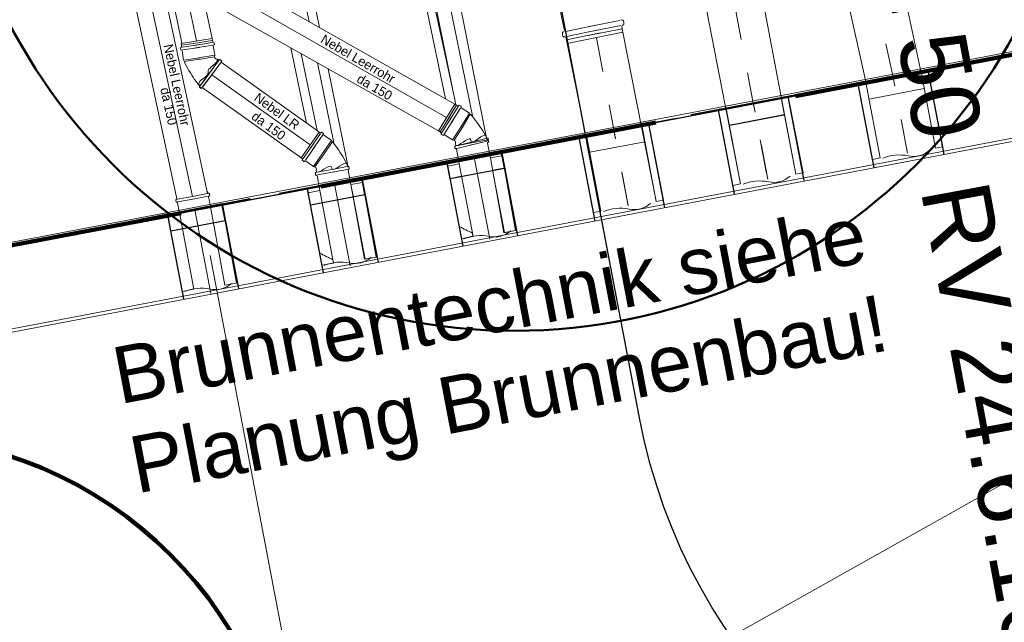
# Model space of a CAD drawing. Extents: x 3503739 to 3504470, y 5375172 to 5375561.
# Tile 88 of 142: x 3504134.94 to 3504138.4, y 5375422.3 to 5375424.42. Entities that reach past the tile are written whole.
import ezdxf

# ---------------------------------------------------------------- set-up
doc = ezdxf.new("R2010")
doc.units = 0
doc.header["$MEASUREMENT"] = 0
doc.linetypes.add('2', pattern=[3.4, 1.2, -0.5, 1.2, -0.5])
doc.linetypes.add('415', pattern=[0.24, 0.12, -0.12])
for name, color, linetype in [('68_BT_ZAUN', 7, 'Continuous'), ('_4WP_ALLGEMEIN', 7, 'Continuous'), ('_4WP_LICHT-KSR', 7, 'Continuous'), ('_4WP_STADT_BEW_S', 7, 'Continuous'), ('_4WP_STADT_FTT1', 7, 'Continuous'), ('BHM_2022-12-01BR', 7, 'Continuous'), ('BHM_BAUM_NEU', 7, 'Continuous'), ('HCZ_20-10-19UG', 7, 'Continuous'), ('KMB_AUFBETON', 7, 'Continuous'), ('KMP_TIEF20-05-25', 7, 'Continuous')]:
    doc.layers.add(name, color=color, linetype=linetype)
doc.styles.add('178', font='ARIAL.TTF', dxfattribs={"height": 0.24})
doc.styles.add('184', font='ARIAL.TTF', dxfattribs={"height": 0.2})
doc.styles.add('51', font='TXT', dxfattribs={"height": 0.032745})

# ---------------------------------------------------------------- blocks, each defined once
blk = doc.blocks.new('_X0')
at = {"color": 250, "linetype": 'Continuous', "lineweight": 9}
blk.add_line((-0.040767, -0.007777), (-0.040767, -0.007777), dxfattribs=at)
blk = doc.blocks.new('_X1')
at = {"color": 250, "linetype": 'Continuous', "lineweight": 9}
blk.add_line((-0.040746, -0.00777), (-0.040746, -0.00777), dxfattribs=at)
blk = doc.blocks.new('_X2')
at = {"color": 250, "linetype": 'Continuous', "lineweight": 9}
blk.add_line((-0.040675, -0.007755), (-0.040675, -0.007755), dxfattribs=at)
blk = doc.blocks.new('_X3')
at = {"color": 250, "linetype": 'Continuous', "lineweight": 9}
blk.add_line((-0.040767, -0.007776), (-0.040767, -0.007776), dxfattribs=at)
blk = doc.blocks.new('_X4')
at = {"color": 250, "linetype": 'Continuous', "lineweight": 9}
blk.add_line((-0.040767, -0.007774), (-0.040767, -0.007774), dxfattribs=at)
blk = doc.blocks.new('_X5')
at = {"color": 250, "linetype": 'Continuous', "lineweight": 9}
blk.add_line((-0.040736, -0.007767), (-0.040736, -0.007767), dxfattribs=at)
blk = doc.blocks.new('_X6')
at = {"color": 250, "linetype": 'Continuous', "lineweight": 9}
blk.add_line((0, 0), (0, 0), dxfattribs=at)
blk = doc.blocks.new('_X7')
at = {"color": 250, "linetype": 'Continuous', "lineweight": 9}
blk.add_line((-0.040766, -0.007777), (-0.040766, -0.007777), dxfattribs=at)
blk = doc.blocks.new('_X8')
at = {"color": 250, "linetype": 'Continuous', "lineweight": 9}
blk.add_line((-0.040746, -0.00777), (-0.040746, -0.00777), dxfattribs=at)
blk = doc.blocks.new('_X9')
at = {"color": 250, "linetype": 'Continuous', "lineweight": 9}
blk.add_line((-0.040675, -0.007756), (-0.040675, -0.007756), dxfattribs=at)
blk = doc.blocks.new('_X10')
at = {"color": 250, "linetype": 'Continuous', "lineweight": 9}
blk.add_line((-0.040767, -0.007777), (-0.040767, -0.007777), dxfattribs=at)
blk = doc.blocks.new('_X11')
at = {"color": 250, "linetype": 'Continuous', "lineweight": 9}
blk.add_line((-0.040767, -0.007774), (-0.040767, -0.007774), dxfattribs=at)
blk = doc.blocks.new('_X12')
at = {"color": 250, "linetype": 'Continuous', "lineweight": 9}
blk.add_line((-0.040736, -0.007767), (-0.040736, -0.007767), dxfattribs=at)
blk = doc.blocks.new('_X13')
at = {"color": 250, "linetype": 'Continuous', "lineweight": 9}
blk.add_line((0, 0), (0, 0), dxfattribs=at)

msp = doc.modelspace()

# ---------------------------------------------------------------- linework, layer by layer
at = {"layer": '68_BT_ZAUN', "color": 7, "linetype": 'Continuous', "lineweight": 13}
msp.add_polyline3d([(3504162.8668, 5375436.5347, 321.7413), (3504132.1364, 5375419.2668, 321.0921), (3504128.2158, 5375416.8089, 321.0847), (3504114.5634, 5375410.3373, 321.2303), (3504100.661, 5375404.1861, 321.2019), (3504089.1078, 5375399.3784, 321.2527), (3504084.4499, 5375397.5376, 321.2536), (3504071.6232, 5375392.6139, 321.2474), (3504062.947, 5375389.4446, 321.3471), (3504050.6092, 5375385.0976, 321.4012), (3504036.9189, 5375380.4816, 321.4022), (3504022.5535, 5375375.7526, 321.3764)], dxfattribs=at)
msp.add_polyline3d([(3504162.8668, 5375436.5347, 321.7413), (3504132.1364, 5375419.2668, 321.0921), (3504128.2158, 5375416.8089, 321.0847), (3504114.5634, 5375410.3373, 321.2303), (3504100.661, 5375404.1861, 321.2019), (3504089.1078, 5375399.3784, 321.2527), (3504084.4499, 5375397.5376, 321.2536), (3504071.6232, 5375392.6139, 321.2474), (3504062.947, 5375389.4446, 321.3471), (3504050.6092, 5375385.0976, 321.4012), (3504036.9189, 5375380.4816, 321.4022), (3504022.5535, 5375375.7526, 321.3764)], dxfattribs=at)
at = {"layer": '_4WP_LICHT-KSR', "color": 6, "linetype": 'Continuous', "lineweight": 200}
msp.add_circle((3504134.4648, 5375421.5323), 1.4199, dxfattribs=at)
at = {"layer": '_4WP_STADT_BEW_S', "color": 142, "linetype": 'Continuous', "lineweight": 30}
msp.add_lwpolyline([(3504139.6634, 5375421.2974), (3504138.8356, 5375421.4014, -0.325168), (3504137.1203, 5375423.0116), (3504136.8203, 5375424.5866)], format="xyb", dxfattribs=at)
at = {"layer": 'BHM_2022-12-01BR', "color": 150, "linetype": 'Continuous', "lineweight": 9}
for p, q in [((3504135.5095, 5375424.3365, 0.0031), (3504135.0797, 5375426.3809, 0.1123)), ((3504135.1342, 5375426.3891, 0.112), (3504135.5612, 5375424.3433, 0.0027)), ((3504135.1891, 5375426.3975, 0.112), (3504135.6156, 5375424.3516, 0.0027)), ((3504135.4911, 5375423.7931), (3504134.9404, 5375426.355, 0.112)), ((3504134.9947, 5375426.364, 0.1121), (3504135.5468, 5375423.7963)), ((3504135.0489, 5375426.373, 0.1121), (3504135.5998, 5375423.8064)), ((3504136.4699, 5375424.1205), (3504135.7328, 5375424.539, 0.0328)), ((3504136.4408, 5375424.0738), (3504135.6999, 5375424.4965)), ((3504135.6628, 5375424.4478, 0.0324), (3504136.4117, 5375424.027)), ((3504135.6156, 5375424.3516, 0.0027), (3504135.5068, 5375424.3349, 0.0027)), ((3504135.5078, 5375424.328, 0.0029), (3504135.5068, 5375424.3349, 0.0027)), ((3504135.6166, 5375424.3379, 0.003), (3504135.5537, 5375424.3279, 0.003)), ((3504135.6167, 5375424.3447, 0.0029), (3504135.6156, 5375424.3516, 0.0027)), ((3504135.51, 5375424.3215, 0.003), (3504135.573, 5375424.3309, 0.003)), ((3504135.5153, 5375424.276, 0.003), (3504135.5102, 5375424.3097, 0.003)), ((3504135.5717, 5375424.3208, 0.0028), (3504135.5114, 5375424.3119, 0.003)), ((3504135.5579, 5375424.3187, 0.0028), (3504135.6181, 5375424.3282, 0.003)), ((3504135.5153, 5375424.276, 0.003), (3504135.5724, 5375424.2845, 0.0028)), ((3504135.5732, 5375424.2791, 0.0028), (3504135.5174, 5375424.2714, 0.003)), ((3504135.6252, 5375424.2929, 0.003), (3504135.5681, 5375424.2839, 0.0028)), ((3504135.569, 5375424.2785, 0.0028), (3504135.6245, 5375424.2879, 0.003)), ((3504135.6103, 5375424.2181, 0.0028), (3504135.6467, 5375424.267, 0.003)), ((3504135.6109, 5375424.2194, 0.0024), (3504135.6473, 5375424.2684, 0.0026)), ((3504135.6289, 5375424.2806, 0.003), (3504135.6337, 5375424.2789, 0.003)), ((3504135.9864, 5375424.0267), (3504135.6483, 5375424.2683, 0.003)), ((3504135.6187, 5375424.2292, 0.0028), (3504135.5819, 5375424.1806, 0.003)), ((3504135.6193, 5375424.2306, 0.0024), (3504135.5825, 5375424.182, 0.0026)), ((3504135.961, 5375423.9773), (3504135.6145, 5375424.2237, 0.0028)), ((3504135.5805, 5375424.1793, 0.0026), (3504135.9239, 5375423.936)), ((3504136.4117, 5375424.027), (3504136.4699, 5375424.1205)), ((3504136.481, 5375424.1123), (3504136.4476, 5375424.058)), ((3504136.4573, 5375424.0553), (3504136.4892, 5375424.1072)), ((3504136.4758, 5375424.1169), (3504136.4699, 5375424.1205)), ((3504136.5207, 5375424.0895), (3504136.4917, 5375424.1074)), ((3504136.424, 5375424.0207), (3504136.4579, 5375424.0746)), ((3504136.4647, 5375424.0671), (3504136.4323, 5375424.0155)), ((3504136.5207, 5375424.0895), (3504136.4904, 5375424.0404)), ((3504136.4951, 5375424.0375), (3504136.5241, 5375424.0858)), ((3504135.9921, 5375424.0227), (3504135.9864, 5375424.0267)), ((3504136.4176, 5375424.0233), (3504136.4117, 5375424.027)), ((3504136.462, 5375423.9951), (3504136.4927, 5375424.044)), ((3504136.4973, 5375424.0411), (3504136.4669, 5375423.9938)), ((3504135.997, 5375424.0179), (3504135.9612, 5375423.9653)), ((3504135.9707, 5375423.9621), (3504136.0051, 5375424.0124)), ((3504136.0357, 5375423.9934), (3504136.0031, 5375423.9457)), ((3504136.0357, 5375423.9934), (3504136.0075, 5375424.0126)), ((3504136.0076, 5375423.9426), (3504136.0389, 5375423.9894)), ((3504136.4718, 5375423.9869), (3504136.4715, 5375423.9818)), ((3504136.5822, 5375423.9907), (3504136.4768, 5375423.9652)), ((3504136.523, 5375423.976), (3504136.5822, 5375423.9907)), ((3504135.9359, 5375423.9291), (3504135.9722, 5375423.9814)), ((3504135.9787, 5375423.9736), (3504135.9439, 5375423.9236)), ((3504136.4818, 5375423.9295), (3504136.4757, 5375423.963)), ((3504136.5911, 5375423.9499), (3504136.5847, 5375423.9834)), ((3504135.9296, 5375423.932), (3504135.9239, 5375423.936)), ((3504135.9726, 5375423.9018), (3504136.0056, 5375423.9492)), ((3504136.01, 5375423.9461), (3504135.9774, 5375423.9002)), ((3504136.0463, 5375423.8826), (3504135.9863, 5375423.8717)), ((3504136.0325, 5375423.88), (3504136.0924, 5375423.8915)), ((3504136.1006, 5375423.8564), (3504136.0942, 5375423.8898)), ((3504135.9913, 5375423.836), (3504135.9852, 5375423.8695)), ((3504135.5555, 5375423.788), (3504135.4955, 5375423.7771)), ((3504135.5418, 5375423.7854), (3504135.6016, 5375423.7969)), ((3504135.6098, 5375423.7618), (3504135.6034, 5375423.7953)), ((3504135.5005, 5375423.7414), (3504135.4944, 5375423.7749))]:
    msp.add_line(p, q, dxfattribs=at)
at = {"layer": 'BHM_2022-12-01BR', "color": 4, "linetype": 'Continuous', "lineweight": 9}
for p, q in [((3504135.6842, 5375425.7355, 0.0063), (3504135.9567, 5375424.4119, 0.0057)), ((3504135.8449, 5375425.1215), (3504135.9939, 5375424.3908)), ((3504136.298, 5375424.8019, -0.0044), (3504136.437, 5375424.1392, -0.0029)), ((3504136.3299, 5375424.7814, -0.0038), (3504136.4699, 5375424.1369, -0.0035)), ((3504136.34, 5375424.7749, -0.005), (3504136.4737, 5375424.1182, -0.0034)), ((3504136.3985, 5375424.7373), (3504136.5323, 5375424.0801)), ((3504136.4405, 5375424.7103, -0.0044), (3504136.5793, 5375424.0076, -0.0025)), ((3504135.8926, 5375424.3187, 0.0052), (3504135.9474, 5375424.0545, 0.0052)), ((3504135.9292, 5375424.2981, 0.002), (3504135.9849, 5375424.0277)), ((3504135.9868, 5375424.2658, 0.0056), (3504136.0445, 5375423.9852, 0.0055)), ((3504136.0236, 5375424.2451, 0.002), (3504136.094, 5375423.8997, 0.0024)), ((3504136.5818, 5375424.0012), (3504136.5817, 5375424.0012))]:
    msp.add_line(p, q, dxfattribs=at)
at = {"layer": 'BHM_2022-12-01BR', "color": 7, "linetype": 'Continuous', "lineweight": 20}
msp.add_line((3504142.7789, 5375424.8188), (3504134.2858, 5375423.1992), dxfattribs=at)
at = {"layer": 'BHM_2022-12-01BR', "color": 42, "linetype": '415', "lineweight": 9}
for p, q in [((3504138.0113, 5375424.216), (3504137.933, 5375424.5798, -0.0129)), ((3504137.5657, 5375423.8769, 0.0045), (3504137.4542, 5375424.4673)), ((3504137.0789, 5375423.7647, 0.0063), (3504136.9674, 5375424.3551)), ((3504138.0617, 5375423.9489, 0.002), (3504138.0116, 5375424.214)), ((3504138.0617, 5375423.9489, 0.002), (3504138.0116, 5375424.214)), ((3504137.5701, 5375423.8574, 0.0035), (3504137.5201, 5375424.1225)), ((3504137.5701, 5375423.8574, 0.0035), (3504137.5201, 5375424.1225)), ((3504137.0792, 5375423.7626, 0.002), (3504137.0291, 5375424.0277))]:
    msp.add_line(p, q, dxfattribs=at)
at = {"layer": 'BHM_2022-12-01BR', "color": 42, "linetype": 'Continuous', "lineweight": 9}
for p, q in [((3504138.1102, 5375424.2307), (3504138.03, 5375424.6066, -0.015)), ((3504137.9159, 5375424.1944), (3504137.8331, 5375424.567, -0.0124)), ((3504137.6685, 5375423.874, 0.002), (3504137.5531, 5375424.4872, -0.0026)), ((3504137.474, 5375423.84, 0.002), (3504137.3562, 5375424.4476)), ((3504136.9419, 5375424.394), (3504137.0505, 5375424.4153)), ((3504136.9419, 5375424.394), (3504137.0505, 5375424.4153)), ((3504136.9668, 5375424.399), (3504136.8584, 5375424.3767)), ((3504136.9668, 5375424.399), (3504136.8584, 5375424.3767)), ((3504136.8619, 5375424.3594), (3504136.9752, 5375424.3827)), ((3504136.8619, 5375424.3594), (3504136.9752, 5375424.3827)), ((3504136.8648, 5375424.3345), (3504137.0609, 5375424.3739)), ((3504136.8648, 5375424.3345), (3504137.0609, 5375424.3739)), ((3504137.0539, 5375424.398), (3504136.9405, 5375424.3757)), ((3504137.0539, 5375424.398), (3504136.9405, 5375424.3757)), ((3504137.0585, 5375424.3863), (3504137.0609, 5375424.3739)), ((3504137.0585, 5375424.3863), (3504137.0609, 5375424.3739)), ((3504137.1775, 5375423.7793), (3504137.0609, 5375424.3739)), ((3504136.8623, 5375424.3469), (3504136.8648, 5375424.3345)), ((3504136.8623, 5375424.3469), (3504136.8648, 5375424.3345)), ((3504136.9831, 5375423.7453), (3504136.8648, 5375424.3345)), ((3504137.6685, 5375423.874, 0.002), (3504137.6178, 5375424.1433, 0.002)), ((3504137.474, 5375423.84, 0.002), (3504137.424, 5375424.1051))]:
    msp.add_line(p, q, dxfattribs=at)
at = {"layer": 'BHM_2022-12-01BR', "color": 250, "linetype": 'Continuous', "lineweight": 30}
for p, q in [((3504138.2303, 5375424.2578), (3504137.7923, 5375424.1742)), ((3504138.2303, 5375424.2578), (3504137.7923, 5375424.1742)), ((3504138.2303, 5375424.2578), (3504137.7923, 5375424.1742)), ((3504138.1905, 5375423.9438), (3504138.1341, 5375424.2394)), ((3504138.1905, 5375423.9438), (3504138.1341, 5375424.2394)), ((3504137.7387, 5375424.1663, 0.0028), (3504137.3007, 5375424.0828, 0.0028)), ((3504137.7387, 5375424.1663, 0.0028), (3504137.3007, 5375424.0828, 0.0028)), ((3504137.7389, 5375424.1653, 0.0028), (3504137.3009, 5375424.0818, 0.0028)), ((3504137.7389, 5375424.1653, 0.0028), (3504137.3009, 5375424.0818, 0.0028)), ((3504137.945, 5375423.897), (3504137.8886, 5375424.1926)), ((3504137.945, 5375423.897), (3504137.8886, 5375424.1926)), ((3504137.6539, 5375424.089), (3504137.6426, 5375424.148, 0.002)), ((3504137.6989, 5375423.8523), (3504137.6426, 5375424.148, 0.002)), ((3504137.6539, 5375424.089), (3504137.6426, 5375424.148, 0.002)), ((3504137.6989, 5375423.8523), (3504137.6426, 5375424.148, 0.002)), ((3504137.4534, 5375423.8055), (3504137.3971, 5375424.1011, 0.002)), ((3504137.4534, 5375423.8055), (3504137.3971, 5375424.1011, 0.002)), ((3504137.248, 5375424.0705, 0.0028), (3504136.81, 5375423.9869, 0.0028)), ((3504137.4356, 5375424.0474), (3504137.6266, 5375424.0838)), ((3504137.4356, 5375424.0474), (3504137.6266, 5375424.0838)), ((3504137.2083, 5375423.7565), (3504137.1519, 5375424.0521, 0.002)), ((3504137.2083, 5375423.7565), (3504137.1519, 5375424.0521, 0.002)), ((3504136.9628, 5375423.7097), (3504136.9064, 5375424.0053, 0.002)), ((3504136.9628, 5375423.7097), (3504136.9064, 5375424.0053, 0.002)), ((3504136.7318, 5375423.971), (3504136.3438, 5375423.897)), ((3504136.6336, 5375423.9553), (3504136.4392, 5375423.9183)), ((3504136.6439, 5375423.8962), (3504136.6326, 5375423.9552)), ((3504136.6336, 5375423.9553), (3504136.731, 5375423.9739)), ((3504136.6336, 5375423.9553), (3504136.6904, 5375423.6577)), ((3504136.4406, 5375423.9185), (3504136.3434, 5375423.9)), ((3504136.4528, 5375423.8598), (3504136.4416, 5375423.9187)), ((3504136.4412, 5375423.9156), (3504136.4974, 5375423.6209)), ((3504136.4528, 5375423.8598), (3504136.6439, 5375423.8962)), ((3504136.2413, 5375423.8775), (3504135.8533, 5375423.8035)), ((3504136.1431, 5375423.8618), (3504135.9487, 5375423.8247)), ((3504136.1534, 5375423.8027), (3504136.1422, 5375423.8616)), ((3504136.1431, 5375423.8618), (3504136.2405, 5375423.8804)), ((3504136.1431, 5375423.8618), (3504136.1999, 5375423.5642)), ((3504135.9501, 5375423.825), (3504135.8529, 5375423.8065)), ((3504135.9507, 5375423.8221), (3504136.0069, 5375423.5274)), ((3504135.9623, 5375423.7663), (3504135.9511, 5375423.8252)), ((3504135.7498, 5375423.7858), (3504135.3617, 5375423.7118)), ((3504135.6516, 5375423.7701), (3504135.749, 5375423.7887)), ((3504135.9623, 5375423.7663), (3504136.1534, 5375423.8027)), ((3504135.6516, 5375423.7701), (3504135.4572, 5375423.733)), ((3504135.6619, 5375423.711), (3504135.6506, 5375423.7699)), ((3504135.6516, 5375423.7701), (3504135.7084, 5375423.4725)), ((3504135.4586, 5375423.7333), (3504135.3614, 5375423.7148)), ((3504135.4592, 5375423.7304), (3504135.5153, 5375423.4357)), ((3504135.4708, 5375423.6746), (3504135.4596, 5375423.7335)), ((3504135.4708, 5375423.6746), (3504135.6619, 5375423.711))]:
    msp.add_line(p, q, dxfattribs=at)
at = {"layer": 'BHM_2022-12-01BR', "color": 42, "linetype": 'Continuous', "lineweight": 30}
msp.add_line((3504138.2304, 5375424.2568), (3504137.7925, 5375424.1733), dxfattribs=at)
msp.add_line((3504138.2304, 5375424.2568), (3504137.7925, 5375424.1733), dxfattribs=at)
msp.add_line((3504138.2304, 5375424.2568), (3504137.7925, 5375424.1733), dxfattribs=at)
at = {"layer": 'BHM_2022-12-01BR', "color": 250, "linetype": 'Continuous', "lineweight": 9}
for p, q in [((3504138.1205, 5375424.1758), (3504137.9271, 5375424.1389)), ((3504138.1205, 5375424.1758), (3504137.9271, 5375424.1389)), ((3504138.1205, 5375424.1758), (3504137.9271, 5375424.1389)), ((3504137.6289, 5375424.0843), (3504137.4356, 5375424.0474)), ((3504137.6289, 5375424.0843), (3504137.4356, 5375424.0474)), ((3504137.1383, 5375423.9884), (3504136.9449, 5375423.9516)), ((3504137.1383, 5375423.9884), (3504136.9449, 5375423.9516)), ((3504136.5373, 5375423.9339), (3504136.6345, 5375423.9525)), ((3504136.5373, 5375423.9339), (3504136.4395, 5375423.9153)), ((3504136.6439, 5375423.8962), (3504136.635, 5375423.8945)), ((3504136.0468, 5375423.8404), (3504136.144, 5375423.8589)), ((3504136.0468, 5375423.8404), (3504135.949, 5375423.8218)), ((3504136.1534, 5375423.8027), (3504136.1446, 5375423.801)), ((3504135.5552, 5375423.7497, 0.0032), (3504135.4574, 5375423.731, 0.0037)), ((3504135.5553, 5375423.7487), (3504135.4575, 5375423.7301)), ((3504135.5552, 5375423.7497, 0.0032), (3504135.6524, 5375423.7682, 0.0037)), ((3504135.5553, 5375423.7487), (3504135.6525, 5375423.7673)), ((3504135.6619, 5375423.711), (3504135.653, 5375423.7093))]:
    msp.add_line(p, q, dxfattribs=at)
at = {"layer": 'BHM_2022-12-01BR', "color": 190, "linetype": 'Continuous', "lineweight": 9}
for p, q in [((3504136.5924, 5375423.6452), (3504136.5373, 5375423.9339)), ((3504136.1019, 5375423.5516), (3504136.0468, 5375423.8404)), ((3504135.6115, 5375423.454), (3504135.5553, 5375423.7487))]:
    msp.add_line(p, q, dxfattribs=at)
at = {"layer": 'BHM_2022-12-01BR', "color": 42, "linetype": 'Continuous', "lineweight": 9}
msp.add_lwpolyline([(3504136.8551, 5375424.3796), (3504136.8426, 5375424.4402), (3504136.8434, 5375424.4494, 0.271642), (3504136.8348, 5375424.4622)], format="xyb", dxfattribs=at)
msp.add_lwpolyline([(3504136.8551, 5375424.3796), (3504136.8426, 5375424.4402), (3504136.8434, 5375424.4494, 0.271642), (3504136.8348, 5375424.4622)], format="xyb", dxfattribs=at)
for points in [[(3504137.054, 5375424.4171), (3504137.0566, 5375424.4165), (3504137.0583, 5375424.4169), (3504137.061, 5375424.4163), (3504137.0625, 5375424.4141), (3504137.0635, 5375424.4089), (3504137.0645, 5375424.4037), (3504137.064, 5375424.401), (3504137.0617, 5375424.3995), (3504137.06, 5375424.3992), (3504137.0578, 5375424.3977), (3504137.0572, 5375424.395), (3504137.0585, 5375424.3863)], [(3504137.054, 5375424.4171), (3504137.0566, 5375424.4165), (3504137.0583, 5375424.4169), (3504137.061, 5375424.4163), (3504137.0625, 5375424.4141), (3504137.0635, 5375424.4089), (3504137.0645, 5375424.4037), (3504137.064, 5375424.401), (3504137.0617, 5375424.3995), (3504137.06, 5375424.3992), (3504137.0578, 5375424.3977), (3504137.0572, 5375424.395), (3504137.0585, 5375424.3863)], [(3504136.8546, 5375424.377), (3504136.8523, 5375424.3754), (3504136.8506, 5375424.3751), (3504136.8483, 5375424.3736), (3504136.8478, 5375424.3709), (3504136.8489, 5375424.3657), (3504136.85, 5375424.3605), (3504136.8515, 5375424.3583), (3504136.8542, 5375424.3578), (3504136.8559, 5375424.3581), (3504136.8585, 5375424.3576), (3504136.8601, 5375424.3554), (3504136.8623, 5375424.3469)], [(3504136.8546, 5375424.377), (3504136.8523, 5375424.3754), (3504136.8506, 5375424.3751), (3504136.8483, 5375424.3736), (3504136.8478, 5375424.3709), (3504136.8489, 5375424.3657), (3504136.85, 5375424.3605), (3504136.8515, 5375424.3583), (3504136.8542, 5375424.3578), (3504136.8559, 5375424.3581), (3504136.8585, 5375424.3576), (3504136.8601, 5375424.3554), (3504136.8623, 5375424.3469)], [(3504136.9821, 5375424.3715), (3504136.8623, 5375424.3469), (3504136.8644, 5375424.3473)], [(3504136.9821, 5375424.3715), (3504136.8623, 5375424.3469), (3504136.8644, 5375424.3473)], [(3504136.9385, 5375424.3627), (3504137.0585, 5375424.3863), (3504137.0563, 5375424.3858)], [(3504136.9385, 5375424.3627), (3504137.0585, 5375424.3863), (3504137.0563, 5375424.3858)]]:
    msp.add_lwpolyline(points, dxfattribs=at)
at = {"layer": 'BHM_2022-12-01BR', "color": 150, "linetype": 'Continuous', "lineweight": 9}
for points in [[(3504135.6198, 5375424.3266), (3504135.6252, 5375424.2929), (3504135.6245, 5375424.2879, 0.271409), (3504135.6289, 5375424.2806)], [(3504136.4331, 5375424.0133), (3504136.462, 5375423.9951), (3504136.4669, 5375423.9938, -0.271407), (3504136.4718, 5375423.9869)], [(3504135.9446, 5375423.9213), (3504135.9726, 5375423.9018), (3504135.9774, 5375423.9002, -0.372767), (3504135.9819, 5375423.8877)]]:
    msp.add_lwpolyline(points, format="xyb", dxfattribs=at)
for points in [[(3504135.5174, 5375424.2714), (3504135.5215, 5375424.2632), (3504135.5257, 5375424.255), (3504135.5301, 5375424.2469), (3504135.5346, 5375424.2389), (3504135.5393, 5375424.231), (3504135.5442, 5375424.2232), (3504135.5492, 5375424.2155), (3504135.5544, 5375424.2079), (3504135.5597, 5375424.2004), (3504135.5652, 5375424.193), (3504135.5656, 5375424.1924), (3504135.5661, 5375424.1917), (3504135.5665, 5375424.191), (3504135.5669, 5375424.1902), (3504135.5673, 5375424.1895), (3504135.5676, 5375424.189), (3504135.5679, 5375424.1886), (3504135.5681, 5375424.1884), (3504135.5683, 5375424.1885), (3504135.5683, 5375424.189), (3504135.5693, 5375424.1945), (3504135.5718, 5375424.1993), (3504135.5755, 5375424.2036), (3504135.58, 5375424.2074), (3504135.5849, 5375424.2111), (3504135.5898, 5375424.2148), (3504135.5943, 5375424.2187), (3504135.598, 5375424.223), (3504135.6005, 5375424.2278), (3504135.6015, 5375424.2333), (3504135.6024, 5375424.2389), (3504135.6049, 5375424.2437), (3504135.6085, 5375424.248), (3504135.6129, 5375424.252), (3504135.6177, 5375424.2558), (3504135.6225, 5375424.2596), (3504135.627, 5375424.2635), (3504135.6306, 5375424.2678), (3504135.6331, 5375424.2727), (3504135.634, 5375424.2782), (3504135.634, 5375424.2784), (3504135.6339, 5375424.2784), (3504135.6339, 5375424.2783), (3504135.6339, 5375424.2782), (3504135.6338, 5375424.278), (3504135.6338, 5375424.2777), (3504135.6337, 5375424.2775), (3504135.6336, 5375424.2773), (3504135.6335, 5375424.277), (3504135.6334, 5375424.2769), (3504135.6334, 5375424.2769)], [(3504136.4405, 5375424.0595), (3504136.4758, 5375424.1169), (3504136.4752, 5375424.1159)], [(3504136.4908, 5375424.1086), (3504136.491, 5375424.1101), (3504136.4915, 5375424.1109), (3504136.4918, 5375424.1124), (3504136.4909, 5375424.1136), (3504136.4884, 5375424.1151), (3504136.4859, 5375424.1167), (3504136.4845, 5375424.1169), (3504136.4833, 5375424.116), (3504136.4827, 5375424.1152), (3504136.4815, 5375424.1143), (3504136.4801, 5375424.1145), (3504136.4758, 5375424.1169)], [(3504136.4534, 5375424.0803), (3504136.4176, 5375424.0233), (3504136.4182, 5375424.0243)], [(3504136.5241, 5375424.0858), (3504136.5301, 5375424.0788), (3504136.5359, 5375424.0717), (3504136.5417, 5375424.0645), (3504136.5472, 5375424.0572), (3504136.5526, 5375424.0497), (3504136.5579, 5375424.0422), (3504136.563, 5375424.0345), (3504136.568, 5375424.0268), (3504136.5727, 5375424.0189), (3504136.5774, 5375424.011), (3504136.5777, 5375424.0103), (3504136.5781, 5375424.0096), (3504136.5784, 5375424.0088), (3504136.5787, 5375424.008), (3504136.579, 5375424.0072), (3504136.5793, 5375424.0066), (3504136.5795, 5375424.0062), (3504136.5797, 5375424.006), (3504136.5798, 5375424.0061), (3504136.5799, 5375424.0065), (3504136.5799, 5375424.0065), (3504136.5784, 5375424.0114), (3504136.5743, 5375424.0121), (3504136.5682, 5375424.0098), (3504136.5609, 5375424.0054), (3504136.553, 5375424), (3504136.545, 5375423.9946), (3504136.5377, 5375423.9902), (3504136.5317, 5375423.9879), (3504136.5276, 5375423.9887), (3504136.5261, 5375423.9935), (3504136.5246, 5375423.9983), (3504136.5205, 5375423.9991), (3504136.5144, 5375423.9968), (3504136.5071, 5375423.9925), (3504136.4991, 5375423.9872), (3504136.4911, 5375423.9819), (3504136.4837, 5375423.9776), (3504136.4777, 5375423.9753), (3504136.4736, 5375423.9761), (3504136.4721, 5375423.9809), (3504136.4721, 5375423.9811), (3504136.4722, 5375423.9812), (3504136.4723, 5375423.9812), (3504136.4724, 5375423.9812), (3504136.4726, 5375423.9812), (3504136.4728, 5375423.9812), (3504136.4729, 5375423.9812), (3504136.4731, 5375423.9812), (3504136.4733, 5375423.9812), (3504136.4735, 5375423.9813)], [(3504135.9541, 5375423.9671), (3504135.9921, 5375424.0227), (3504135.9914, 5375424.0218)], [(3504136.0067, 5375424.0138), (3504136.007, 5375424.0153), (3504136.0076, 5375424.0161), (3504136.0079, 5375424.0175), (3504136.007, 5375424.0188), (3504136.0046, 5375424.0204), (3504136.0022, 5375424.0221), (3504136.0008, 5375424.0224), (3504135.9995, 5375424.0215), (3504135.999, 5375424.0207), (3504135.9977, 5375424.0199), (3504135.9963, 5375424.0202), (3504135.9921, 5375424.0227)], [(3504136.4317, 5375424.0135), (3504136.4304, 5375424.0126), (3504136.4299, 5375424.0118), (3504136.4287, 5375424.011), (3504136.4272, 5375424.0112), (3504136.4248, 5375424.0128), (3504136.4223, 5375424.0143), (3504136.4214, 5375424.0155), (3504136.4217, 5375424.017), (3504136.4222, 5375424.0178), (3504136.4224, 5375424.0193), (3504136.4216, 5375424.0205), (3504136.4176, 5375424.0233)], [(3504135.968, 5375423.9873), (3504135.9296, 5375423.932), (3504135.9303, 5375423.933)], [(3504136.0389, 5375423.9894), (3504136.0445, 5375423.9822), (3504136.0501, 5375423.9748), (3504136.0554, 5375423.9673), (3504136.0607, 5375423.9598), (3504136.0657, 5375423.9521), (3504136.0706, 5375423.9443), (3504136.0754, 5375423.9364), (3504136.0799, 5375423.9285), (3504136.0844, 5375423.9204), (3504136.0886, 5375423.9122), (3504136.0889, 5375423.9115), (3504136.0892, 5375423.9108), (3504136.0895, 5375423.9099), (3504136.0898, 5375423.9091), (3504136.0901, 5375423.9084), (3504136.0904, 5375423.9077), (3504136.0906, 5375423.9073), (3504136.0907, 5375423.9071), (3504136.0908, 5375423.9072), (3504136.0909, 5375423.9077), (3504136.0894, 5375423.9125), (3504136.0852, 5375423.9135), (3504136.0791, 5375423.9114), (3504136.0718, 5375423.9074), (3504136.0637, 5375423.9024), (3504136.0557, 5375423.8974), (3504136.0483, 5375423.8934), (3504136.0422, 5375423.8914), (3504136.0381, 5375423.8923), (3504136.0365, 5375423.8971), (3504136.0365, 5375423.8971), (3504136.035, 5375423.902), (3504136.0309, 5375423.903), (3504136.0248, 5375423.901), (3504136.0174, 5375423.8971), (3504136.0093, 5375423.8921), (3504136.0013, 5375423.8872), (3504135.9939, 5375423.8833), (3504135.9878, 5375423.8813), (3504135.9836, 5375423.8823), (3504135.9821, 5375423.8871), (3504135.9821, 5375423.8873), (3504135.9822, 5375423.8874), (3504135.9823, 5375423.8874), (3504135.9824, 5375423.8874), (3504135.9826, 5375423.8874), (3504135.9828, 5375423.8874), (3504135.983, 5375423.8874), (3504135.9832, 5375423.8874), (3504135.9834, 5375423.8874), (3504135.9835, 5375423.8874), (3504135.9835, 5375423.8874)], [(3504136.5798, 5375424.0002), (3504136.5275, 5375423.9872), (3504136.4751, 5375423.9746)], [(3504136.4751, 5375423.9746), (3504136.5275, 5375423.9872), (3504136.5801, 5375423.9996)], [(3504136.4751, 5375423.9746), (3504136.5281, 5375423.9844), (3504136.5811, 5375423.9945)], [(3504136.5843, 5375423.9907), (3504136.5855, 5375423.9916), (3504136.5864, 5375423.9918), (3504136.5876, 5375423.9927), (3504136.5879, 5375423.9942), (3504136.5872, 5375423.997), (3504136.5865, 5375423.9998), (3504136.5856, 5375424.001), (3504136.5841, 5375424.0012), (3504136.5832, 5375424.001), (3504136.5817, 5375424.0012), (3504136.5808, 5375424.0024), (3504136.5796, 5375424.0071)], [(3504136.585, 5375423.9848), (3504136.5862, 5375423.9856), (3504136.5872, 5375423.9858), (3504136.5884, 5375423.9866), (3504136.5887, 5375423.9881), (3504136.5882, 5375423.991), (3504136.5879, 5375423.9942), (3504136.5868, 5375423.9951), (3504136.5854, 5375423.9954), (3504136.5844, 5375423.9952), (3504136.5829, 5375423.9955), (3504136.5821, 5375423.9967), (3504136.5812, 5375424.0015), (3504136.5798, 5375424.0012)], [(3504136.4755, 5375423.9641), (3504136.474, 5375423.9644), (3504136.4731, 5375423.9641), (3504136.4716, 5375423.9644), (3504136.4707, 5375423.9656), (3504136.4701, 5375423.9684), (3504136.4694, 5375423.9713), (3504136.4696, 5375423.9727), (3504136.4708, 5375423.9736), (3504136.4718, 5375423.9738), (3504136.473, 5375423.9747), (3504136.4732, 5375423.9762), (3504136.4721, 5375423.9809), (3504136.4735, 5375423.9813)], [(3504136.4749, 5375423.9643), (3504136.4734, 5375423.9646), (3504136.4725, 5375423.9644), (3504136.471, 5375423.9647), (3504136.4702, 5375423.966), (3504136.4697, 5375423.9688), (3504136.4694, 5375423.9713), (3504136.4696, 5375423.9727), (3504136.4708, 5375423.9736), (3504136.4718, 5375423.9738), (3504136.473, 5375423.9747), (3504136.4732, 5375423.9762), (3504136.4721, 5375423.9809)], [(3504135.9432, 5375423.9216), (3504135.9419, 5375423.9208), (3504135.9414, 5375423.92), (3504135.9401, 5375423.9192), (3504135.9386, 5375423.9195), (3504135.9362, 5375423.9211), (3504135.9338, 5375423.9228), (3504135.933, 5375423.9241), (3504135.9334, 5375423.9255), (3504135.9339, 5375423.9263), (3504135.9342, 5375423.9278), (3504135.9334, 5375423.929), (3504135.9296, 5375423.932)], [(3504135.9844, 5375423.8707), (3504135.9829, 5375423.871), (3504135.982, 5375423.8709), (3504135.9805, 5375423.8712), (3504135.9797, 5375423.8724), (3504135.9792, 5375423.8753), (3504135.9787, 5375423.8782), (3504135.979, 5375423.8796), (3504135.9802, 5375423.8804), (3504135.9812, 5375423.8806), (3504135.9825, 5375423.8814), (3504135.9828, 5375423.8829), (3504135.9819, 5375423.8877)], [(3504135.9846, 5375423.8812), (3504136.0376, 5375423.8909), (3504136.0906, 5375423.901)], [(3504136.0945, 5375423.8913), (3504136.0957, 5375423.8921), (3504136.0967, 5375423.8923), (3504136.0979, 5375423.8931), (3504136.0982, 5375423.8946), (3504136.0977, 5375423.8974), (3504136.0972, 5375423.9003), (3504136.0963, 5375423.9015), (3504136.0949, 5375423.9018), (3504136.0939, 5375423.9017), (3504136.0925, 5375423.902), (3504136.0916, 5375423.9032), (3504136.0909, 5375423.9077), (3504136.0893, 5375423.9077)], [(3504135.6037, 5375423.7967), (3504135.605, 5375423.7975), (3504135.6059, 5375423.7977), (3504135.6072, 5375423.7985), (3504135.6075, 5375423.8), (3504135.6069, 5375423.8029), (3504135.6064, 5375423.8057), (3504135.6056, 5375423.807), (3504135.6041, 5375423.8073), (3504135.6032, 5375423.8071), (3504135.6017, 5375423.8074), (3504135.6009, 5375423.8086), (3504135.6, 5375423.8134), (3504135.5985, 5375423.8131)], [(3504135.4936, 5375423.7762), (3504135.4922, 5375423.7765), (3504135.4912, 5375423.7763), (3504135.4898, 5375423.7766), (3504135.489, 5375423.7779), (3504135.4884, 5375423.7807), (3504135.4879, 5375423.7836), (3504135.4882, 5375423.7851), (3504135.4895, 5375423.7859), (3504135.4904, 5375423.7861), (3504135.4917, 5375423.7869), (3504135.492, 5375423.7883), (3504135.4911, 5375423.7931)], [(3504135.4938, 5375423.7867), (3504135.5468, 5375423.7963), (3504135.5998, 5375423.8064)]]:
    msp.add_lwpolyline(points, dxfattribs=at)
at = {"layer": 'BHM_2022-12-01BR', "color": 250, "linetype": 'Continuous', "lineweight": 9}
for points in [[(3504138.1094, 5375424.2348), (3504138.1341, 5375424.2394), (3504138.1858, 5375423.9709), (3504138.1601, 5375423.9655), (3504138.1094, 5375424.2348)], [(3504138.1094, 5375424.2348), (3504138.1341, 5375424.2394), (3504138.1858, 5375423.9709), (3504138.1601, 5375423.9655), (3504138.1094, 5375424.2348)], [(3504137.8886, 5375424.1926), (3504137.9153, 5375424.1977), (3504137.9656, 5375423.9315), (3504137.939, 5375423.9265), (3504137.8886, 5375424.1926)], [(3504137.8886, 5375424.1926), (3504137.9153, 5375424.1977), (3504137.9656, 5375423.9315), (3504137.939, 5375423.9265), (3504137.8886, 5375424.1926)], [(3504136.5924, 5375423.9445), (3504136.6332, 5375423.9522), (3504136.6832, 5375423.6764), (3504136.6425, 5375423.6686), (3504136.5924, 5375423.9445)], [(3504136.6332, 5375423.9522), (3504136.5924, 5375423.9445), (3504136.5948, 5375423.9315), (3504136.6355, 5375423.9393)], [(3504136.4421, 5375423.9158), (3504136.4829, 5375423.9236), (3504136.5336, 5375423.6552), (3504136.4929, 5375423.6474), (3504136.4421, 5375423.9158)], [(3504136.4829, 5375423.9236), (3504136.4421, 5375423.9158), (3504136.4446, 5375423.9028), (3504136.4854, 5375423.9106)], [(3504136.6355, 5375423.9393), (3504136.5948, 5375423.9315), (3504136.602, 5375423.8918), (3504136.6026, 5375423.8883), (3504136.6434, 5375423.8961)], [(3504136.4854, 5375423.9106), (3504136.4446, 5375423.9028), (3504136.4528, 5375423.8598), (3504136.4935, 5375423.8675)], [(3504136.6434, 5375423.8961), (3504136.635, 5375423.8945), (3504136.6026, 5375423.8883), (3504136.6445, 5375423.669), (3504136.6832, 5375423.6764)], [(3504136.1019, 5375423.8509), (3504136.1427, 5375423.8587), (3504136.1927, 5375423.5829), (3504136.152, 5375423.5751), (3504136.1019, 5375423.8509)], [(3504136.1427, 5375423.8587), (3504136.1019, 5375423.8509), (3504136.1043, 5375423.8379), (3504136.1451, 5375423.8457)], [(3504135.9517, 5375423.8223), (3504135.9924, 5375423.83), (3504136.0432, 5375423.5616), (3504136.0024, 5375423.5539), (3504135.9517, 5375423.8223)], [(3504135.9924, 5375423.83), (3504135.9517, 5375423.8223), (3504135.9541, 5375423.8093), (3504135.9949, 5375423.8171)], [(3504135.9949, 5375423.8171), (3504135.9541, 5375423.8093), (3504135.9623, 5375423.7663), (3504136.003, 5375423.774)], [(3504136.1451, 5375423.8457), (3504136.1043, 5375423.8379), (3504136.1115, 5375423.7983), (3504136.1122, 5375423.7948), (3504136.1529, 5375423.8026)], [(3504136.1529, 5375423.8026), (3504136.1446, 5375423.801), (3504136.1122, 5375423.7948), (3504136.154, 5375423.5755), (3504136.1927, 5375423.5829)], [(3504135.6104, 5375423.7592), (3504135.6512, 5375423.767), (3504135.7012, 5375423.4912), (3504135.6604, 5375423.4834), (3504135.6104, 5375423.7592)], [(3504135.4601, 5375423.7306), (3504135.5009, 5375423.7384), (3504135.5516, 5375423.4699), (3504135.5109, 5375423.4622), (3504135.4601, 5375423.7306)]]:
    msp.add_lwpolyline(points, dxfattribs=at)
at = {"layer": 'BHM_2022-12-01BR', "color": 250, "linetype": 'Continuous', "lineweight": 30}
for points in [[(3504137.7389, 5375424.1653, 0.399823), (3504137.7387, 5375424.1663)], [(3504137.7389, 5375424.1653, 0.399823), (3504137.7387, 5375424.1663)], [(3504137.7389, 5375424.1653, 0.399823), (3504137.7387, 5375424.1663)], [(3504137.7923, 5375424.1742, 0.399652), (3504137.7925, 5375424.1733)], [(3504137.7923, 5375424.1742, 0.399652), (3504137.7925, 5375424.1733)], [(3504137.7923, 5375424.1742, 0.399652), (3504137.7925, 5375424.1733)], [(3504137.3007, 5375424.0828, 0.399652), (3504137.3009, 5375424.0818)], [(3504137.3007, 5375424.0828, 0.399652), (3504137.3009, 5375424.0818)], [(3504136.7318, 5375423.971, 0.495616), (3504136.731, 5375423.9739)], [(3504136.2912, 5375423.8833, 0.495616), (3504136.2905, 5375423.8862)], [(3504136.3434, 5375423.9, 0.495585), (3504136.3438, 5375423.897)], [(3504135.7498, 5375423.7858, 0.495616), (3504135.749, 5375423.7887)], [(3504135.8529, 5375423.8065, 0.495585), (3504135.8533, 5375423.8035)], [(3504135.3614, 5375423.7148, 0.495585), (3504135.3617, 5375423.7118)]]:
    msp.add_lwpolyline(points, format="xyb", dxfattribs=at)
at = {"layer": 'BHM_2022-12-01BR', "color": 250, "linetype": 'Continuous', "lineweight": 9}
for points in [[(3504138.0645, 5375423.9391, 0.243806), (3504138.1403, 5375423.9591)], [(3504138.0645, 5375423.9391, 0.243806), (3504138.1403, 5375423.9591)], [(3504138.0645, 5375423.9391, 0.149641), (3504137.9748, 5375423.9303)], [(3504138.0645, 5375423.9391, 0.149641), (3504137.9748, 5375423.9303)], [(3504136.4935, 5375423.8675), (3504136.4528, 5375423.8598), (3504136.4847, 5375423.6905, 0.006531), (3504136.5314, 5375423.667)], [(3504137.5729, 5375423.8476, 0.149641), (3504137.4833, 5375423.8388)], [(3504137.5729, 5375423.8476, 0.149641), (3504137.4833, 5375423.8388)], [(3504137.5729, 5375423.8476, 0.243806), (3504137.6487, 5375423.8676)], [(3504137.5729, 5375423.8476, 0.243806), (3504137.6487, 5375423.8676)], [(3504136.003, 5375423.774), (3504135.9623, 5375423.7663), (3504135.9943, 5375423.5969, 0.006531), (3504136.0409, 5375423.5734)], [(3504137.0823, 5375423.7518, 0.149641), (3504136.9926, 5375423.7429)], [(3504137.0823, 5375423.7518, 0.149641), (3504136.9926, 5375423.7429)], [(3504137.0823, 5375423.7518, 0.243803), (3504137.1581, 5375423.7718)], [(3504137.0823, 5375423.7518, 0.243803), (3504137.1581, 5375423.7718)], [(3504136.4847, 5375423.6905), (3504136.4929, 5375423.6474), (3504136.5133, 5375423.6513, -0.033803), (3504136.5334, 5375423.6563), (3504136.5314, 5375423.667, -0.006531), (3504136.4847, 5375423.6905)], [(3504136.5906, 5375423.6556, 0.243802), (3504136.6664, 5375423.6756)], [(3504136.5906, 5375423.6556, 0.149641), (3504136.5009, 5375423.6468)], [(3504135.9943, 5375423.5969), (3504136.0024, 5375423.5539), (3504136.0228, 5375423.5577, -0.033803), (3504136.043, 5375423.5627), (3504136.0409, 5375423.5734, -0.006531), (3504135.9943, 5375423.5969)], [(3504136.1001, 5375423.562, 0.243803), (3504136.1759, 5375423.582)], [(3504136.1001, 5375423.562, 0.149641), (3504136.0104, 5375423.5532)], [(3504135.6086, 5375423.4703, 0.149641), (3504135.5189, 5375423.4615)], [(3504135.6086, 5375423.4703, 0.243803), (3504135.6844, 5375423.4903)]]:
    msp.add_lwpolyline(points, format="xyb", dxfattribs=at)
at = {"layer": 'BHM_2022-12-01BR', "color": 14, "linetype": 'Continuous', "lineweight": 30}
msp.add_polyline3d([(3504149.7885, 5375424.009, 0), (3504144.5569, 5375423.02, 0), (3504144.1063, 5375425.3773, 0), (3504133.9349, 5375423.4377, 0), (3504134.3844, 5375421.0802, 0), (3504131.3613, 5375420.5037, 0)], dxfattribs=at)
at = {"layer": 'BHM_2022-12-01BR', "color": 150, "linetype": 'Continuous', "lineweight": 9}
for points in [[(3504135.5744, 5375424.338, 0.0028), (3504135.5078, 5375424.328, 0.0029), (3504135.509, 5375424.3282, 0.003)], [(3504135.5502, 5375424.3343, 0.0028), (3504135.6167, 5375424.3447, 0.0029), (3504135.6155, 5375424.3446, 0.003)], [(3504135.6202, 5375424.328, 0.003), (3504135.6215, 5375424.3288, 0.003), (3504135.6224, 5375424.3289, 0.003), (3504135.6237, 5375424.3297, 0.003), (3504135.624, 5375424.3312, 0.003), (3504135.6236, 5375424.334, 0.003), (3504135.6231, 5375424.3369, 0.003), (3504135.6223, 5375424.3382, 0.003), (3504135.6209, 5375424.3385, 0.003), (3504135.6199, 5375424.3384, 0.003), (3504135.6185, 5375424.3387, 0.003), (3504135.6177, 5375424.34, 0.003), (3504135.6167, 5375424.3447, 0.0029)], [(3504135.5095, 5375424.311, 0.003), (3504135.508, 5375424.3114, 0.003), (3504135.5071, 5375424.3112, 0.003), (3504135.5056, 5375424.3116, 0.003), (3504135.5049, 5375424.3129, 0.003), (3504135.5044, 5375424.3157, 0.003), (3504135.504, 5375424.3186, 0.003), (3504135.5044, 5375424.3201, 0.003), (3504135.5056, 5375424.3208, 0.003), (3504135.5066, 5375424.321, 0.003), (3504135.5079, 5375424.3218, 0.003), (3504135.5082, 5375424.3232, 0.003), (3504135.5078, 5375424.328, 0.0029)], [(3504135.5742, 5375424.1865, 0.003), (3504135.6067, 5375424.2295, 0.003), (3504135.6389, 5375424.2728, 0.003)], [(3504135.6389, 5375424.2728, 0.003), (3504135.6067, 5375424.2295, 0.003), (3504135.5747, 5375424.1861, 0.003)], [(3504135.5748, 5375424.1879, 0.0026), (3504135.6073, 5375424.2309, 0.0026), (3504135.6394, 5375424.2742, 0.0026)], [(3504135.6483, 5375424.2683, 0.003), (3504135.6489, 5375424.2697, 0.0026), (3504135.6493, 5375424.2705, 0.003), (3504135.6499, 5375424.2719, 0.0026), (3504135.6489, 5375424.2732, 0.003), (3504135.6465, 5375424.275, 0.003), (3504135.6442, 5375424.2767, 0.003), (3504135.6428, 5375424.2771, 0.003), (3504135.6415, 5375424.2763, 0.003), (3504135.6409, 5375424.2755, 0.003), (3504135.6396, 5375424.2748, 0.003), (3504135.6382, 5375424.2751, 0.003), (3504135.634, 5375424.2782, 0.0026), (3504135.6334, 5375424.2769, 0.003)], [(3504135.6489, 5375424.2697, 0.0026), (3504135.6493, 5375424.2711, 0.0026), (3504135.6499, 5375424.2719, 0.0026), (3504135.6502, 5375424.2733, 0.0026), (3504135.6495, 5375424.2746, 0.0026), (3504135.6471, 5375424.2764, 0.0026), (3504135.6448, 5375424.2781, 0.0026), (3504135.6433, 5375424.2785, 0.0026), (3504135.6421, 5375424.2777, 0.0026), (3504135.6415, 5375424.2769, 0.0026), (3504135.6402, 5375424.2761, 0.0026), (3504135.6387, 5375424.2765, 0.0026), (3504135.6348, 5375424.2794, 0.0026), (3504135.634, 5375424.2782, 0.0026)], [(3504135.6483, 5375424.2683, 0.003), (3504135.6489, 5375424.2697, 0.0026), (3504135.6493, 5375424.2705, 0.003), (3504135.6499, 5375424.2719, 0.0026), (3504135.6489, 5375424.2732, 0.003), (3504135.6465, 5375424.275, 0.003), (3504135.6442, 5375424.2767, 0.003), (3504135.6428, 5375424.2771, 0.003), (3504135.6415, 5375424.2763, 0.003), (3504135.6409, 5375424.2755, 0.003), (3504135.6396, 5375424.2748, 0.003), (3504135.6382, 5375424.2751, 0.003), (3504135.634, 5375424.2782, 0.0026)], [(3504135.5812, 5375424.1787, 0.003), (3504135.5799, 5375424.1779, 0.003), (3504135.5793, 5375424.1771, 0.003), (3504135.578, 5375424.1764, 0.003), (3504135.5766, 5375424.1768, 0.003), (3504135.5742, 5375424.1785, 0.003), (3504135.5719, 5375424.1803, 0.003), (3504135.5712, 5375424.1816, 0.003), (3504135.5717, 5375424.1829, 0.0026), (3504135.5721, 5375424.1838, 0.003), (3504135.5727, 5375424.1852, 0.0026), (3504135.5717, 5375424.1865, 0.003), (3504135.5679, 5375424.1894, 0.003)], [(3504135.5817, 5375424.1783, 0.003), (3504135.5804, 5375424.1775, 0.003), (3504135.5798, 5375424.1767, 0.003), (3504135.5786, 5375424.176, 0.003), (3504135.5771, 5375424.1763, 0.003), (3504135.5748, 5375424.1781, 0.003), (3504135.5724, 5375424.1798, 0.003), (3504135.5717, 5375424.1811, 0.003), (3504135.5717, 5375424.1829, 0.0026), (3504135.5726, 5375424.1833, 0.003), (3504135.5727, 5375424.1852, 0.0026), (3504135.5722, 5375424.1861, 0.003), (3504135.5683, 5375424.189, 0.003), (3504135.5692, 5375424.1901, 0.003)], [(3504135.5817, 5375424.18, 0.0026), (3504135.5805, 5375424.1793, 0.0026), (3504135.5799, 5375424.1785, 0.0026), (3504135.5786, 5375424.1778, 0.0026), (3504135.5771, 5375424.1781, 0.0026), (3504135.5748, 5375424.1799, 0.0026), (3504135.5725, 5375424.1817, 0.0026), (3504135.5717, 5375424.1829, 0.0026), (3504135.5721, 5375424.1844, 0.0026), (3504135.5727, 5375424.1852, 0.0026), (3504135.5731, 5375424.1866, 0.0026), (3504135.5723, 5375424.1879, 0.0026), (3504135.5684, 5375424.1908, 0.0026)]]:
    msp.add_polyline3d(points, dxfattribs=at)
at = {"layer": 'BHM_2022-12-01BR', "color": 250, "linetype": 'Continuous', "lineweight": 9}
for points in [[(3504137.6178, 5375424.1433, 0.002), (3504137.6426, 5375424.148, 0.002), (3504137.6943, 5375423.8794, 0.002), (3504137.6685, 5375423.874, 0.002), (3504137.6178, 5375424.1433, 0.002)], [(3504137.6178, 5375424.1433, 0.002), (3504137.6426, 5375424.148, 0.002), (3504137.6943, 5375423.8794, 0.002), (3504137.6685, 5375423.874, 0.002), (3504137.6178, 5375424.1433, 0.002)], [(3504137.3971, 5375424.1011, 0.002), (3504137.4237, 5375424.1062, 0.002), (3504137.474, 5375423.84, 0.002), (3504137.4475, 5375423.835, 0.002), (3504137.3971, 5375424.1011, 0.002)], [(3504137.3971, 5375424.1011, 0.002), (3504137.4237, 5375424.1062, 0.002), (3504137.474, 5375423.84, 0.002), (3504137.4475, 5375423.835, 0.002), (3504137.3971, 5375424.1011, 0.002)], [(3504137.1272, 5375424.0474, 0.002), (3504137.1519, 5375424.0521, 0.002), (3504137.2036, 5375423.7836, 0.002), (3504137.1778, 5375423.7782, 0.002), (3504137.1272, 5375424.0474, 0.002)], [(3504137.1272, 5375424.0474, 0.002), (3504137.1519, 5375424.0521, 0.002), (3504137.2036, 5375423.7836, 0.002), (3504137.1778, 5375423.7782, 0.002), (3504137.1272, 5375424.0474, 0.002)], [(3504136.9064, 5375424.0053, 0.002), (3504136.9331, 5375424.0104, 0.002), (3504136.9834, 5375423.7442, 0.002), (3504136.9568, 5375423.7392, 0.002), (3504136.9064, 5375424.0053, 0.002)], [(3504136.9064, 5375424.0053, 0.002), (3504136.9331, 5375424.0104, 0.002), (3504136.9834, 5375423.7442, 0.002), (3504136.9568, 5375423.7392, 0.002), (3504136.9064, 5375424.0053, 0.002)]]:
    msp.add_polyline3d(points, dxfattribs=at)
at = {"layer": 'BHM_BAUM_NEU', "color": 91, "linetype": 'Continuous', "lineweight": 50}
msp.add_circle((3504136.68, 5375425.3234), 2, dxfattribs=at)
at = {"layer": 'HCZ_20-10-19UG', "color": 7, "linetype": 'Continuous', "lineweight": 9}
for p, q in [((3504140.5276, 5375424.7065), (3504133.9462, 5375423.4512)), ((3504134.2971, 5375423.2128), (3504140.2891, 5375424.3556))]:
    msp.add_line(p, q, dxfattribs=at)
at = {"layer": 'KMB_AUFBETON', "color": 40, "linetype": 'Continuous', "lineweight": 9}
msp.add_line((3504144.1267, 5375425.3814), (3504133.9357, 5375423.4378), dxfattribs=at)
at = {"layer": 'KMB_AUFBETON', "color": 92, "linetype": 'Continuous', "lineweight": 9}
msp.add_polyline3d([(3504123.1746, 5375421.2171, 0), (3504124.2722, 5375415.4615, 0), (3504133.5932, 5375417.239, 0), (3504133.3213, 5375418.6649, 0), (3504136.435, 5375419.2587, 0), (3504135.6094, 5375423.5884, 0)], dxfattribs=at)
at = {"layer": 'KMP_TIEF20-05-25', "color": 250, "linetype": '2', "lineweight": 100}
msp.add_lwpolyline([(3504144.1198, 5375425.3798), (3504140.5167, 5375424.6927), (3504133.9353, 5375423.4377)], dxfattribs=at)

# ---------------------------------------------------------------- block references
at = {"layer": 'BHM_2022-12-01BR'}
for name, p in [('_X10', (3504136.6332, 5375423.9522)), ('_X11', (3504136.6355, 5375423.9393)), ('_X7', (3504136.4829, 5375423.9236)), ('_X8', (3504136.4854, 5375423.9106)), ('_X12', (3504136.6434, 5375423.8961)), ('_X3', (3504136.1427, 5375423.8587)), ('_X9', (3504136.4935, 5375423.8675)), ('_X0', (3504135.9924, 5375423.83)), ('_X4', (3504136.1451, 5375423.8457)), ('_X1', (3504135.9949, 5375423.8171)), ('_X5', (3504136.1529, 5375423.8026)), ('_X2', (3504136.003, 5375423.774)), ('_X13', (3504136.4847, 5375423.6905)), ('_X6', (3504135.9943, 5375423.5969))]:
    msp.add_blockref(name, p, dxfattribs=at)

# ---------------------------------------------------------------- texts
at = {"layer": '_4WP_ALLGEMEIN', "color": 1, "linetype": 'Continuous', "style": '184'}
for s, p in [('Brunnentechnik siehe', (3504135.2899, 5375423.0645)), ('Planung Brunnenbau!', (3504135.3499, 5375422.7502))]:
    msp.add_text(s, height=0.2, rotation=10.7964, dxfattribs=at).set_placement(p)
at = {"layer": '_4WP_STADT_FTT1', "color": 1, "linetype": 'Continuous', "style": '178'}
for s, rotation, p in [('da 50', 280.4905, (3504137.9402, 5375424.8066)), ('RV 24.6.16', 280.4905, (3504138.1077, 5375423.8194)), ('RV 24.6.24 + 25', 310.658, (3504133.5763, 5375422.4257))]:
    msp.add_text(s, height=0.24, rotation=rotation, dxfattribs=at).set_placement(p)
at = {"layer": 'BHM_2022-12-01BR', "color": 150, "linetype": 'Continuous', "style": '51'}
for s, height, rotation, p in [('Nebel Leerrohr', 0.032745, 329.7925, (3504135.9947, 5375424.3396)), ('Nebel Leerrohr', 0.032745, 282.2208, (3504135.4447, 5375424.3281)), ('da 150', 0.03275, 329.7925, (3504136.1215, 5375424.2004)), ('da 150', 0.03275, 282.2208, (3504135.4334, 5375424.1754)), ('Nebel LR', 0.03275, 323.7852, (3504135.7606, 5375424.1368)), ('da 150', 0.03275, 323.7852, (3504135.7512, 5375424.0712))]:
    msp.add_text(s, height=height, rotation=rotation, dxfattribs=at).set_placement(p)

doc.saveas('drawing.dxf')
